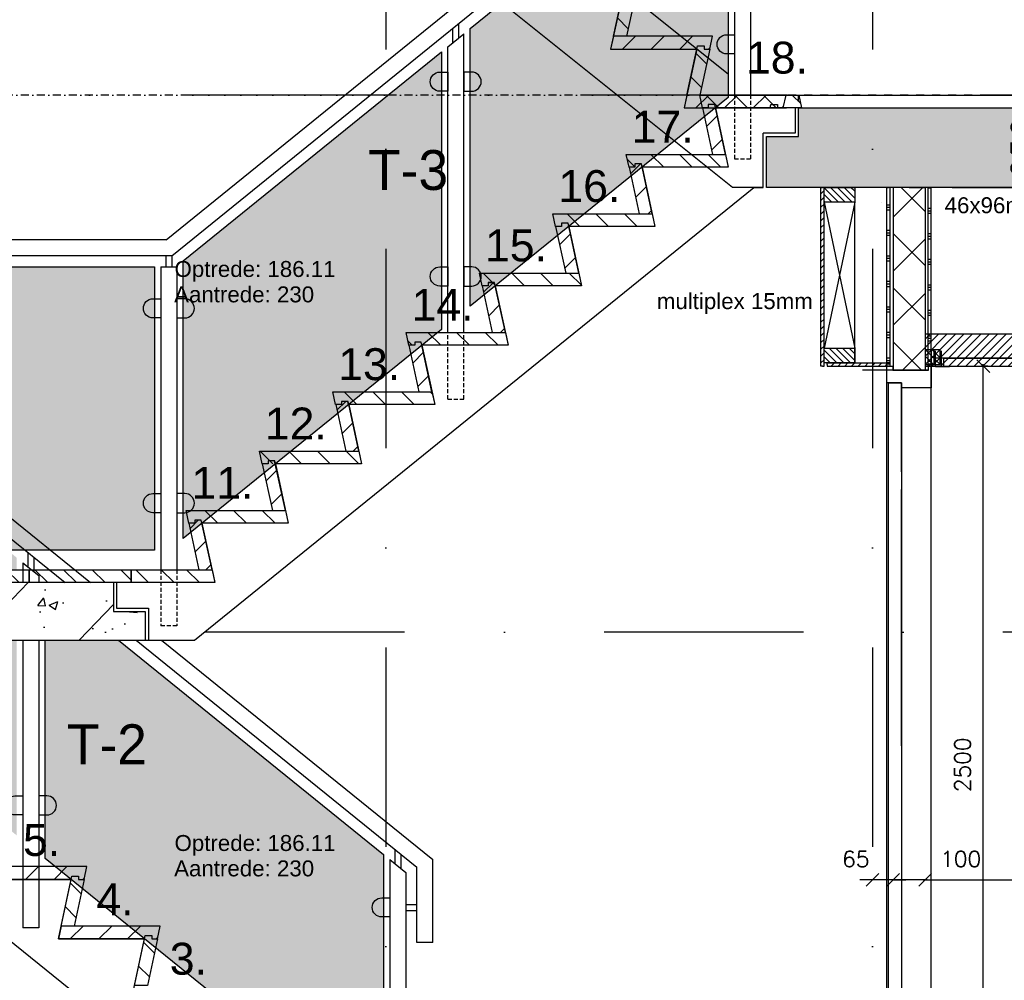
# Model space of a CAD drawing. Extents: x 149262 to 371235, y 141599 to 287858.
# Tile 5 of 60: x 155840 to 158926, y 144793 to 147805. Entities that reach past the tile are written whole.
import ezdxf

# ---------------------------------------------------------------- set-up
doc = ezdxf.new("R2010")
doc.units = 0
doc.header["$LTSCALE"] = 50
doc.header["$MEASUREMENT"] = 0
doc.header["$PDMODE"] = 3
doc.header["$PDSIZE"] = 0.1
for name, pattern in [('DASHDOT', [1, 0.5, -0.25, 0, -0.25]), ('DD1', [2.66667, 1.66667, -0.5, 0, -0.5]), ('HIDDEN', [0.375, 0.25, -0.125])]:
    doc.linetypes.add(name, pattern=pattern)
doc.layers.get('0').update_dxf_attribs({"linetype": 'CONTINUOUS'})
doc.layers.get('DEFPOINTS').update_dxf_attribs({"linetype": 'CONTINUOUS'})
for name, color, linetype in [('00', 7, 'CONTINUOUS'), ('25', 7, 'CONTINUOUS'), ('A--01A1_ACEER', 1, 'CONTINUOUS'), ('A--124D2TRAPPEN', 4, 'CONTINUOUS'), ('A--A22--_F123-', 9, 'CONTINUOUS'), ('A--A23--_F--3-', 9, 'CONTINUOUS'), ('A--A25--_F--3-', 9, 'CONTINUOUS'), ('A--A42--_F--3-', 9, 'CONTINUOUS'), ('A--L$1A-_RASTER_NR_02', 21, 'CONTINUOUS'), ('A--L$1A-_RASTER_NR_04', 45, 'CONTINUOUS'), ('A--L13A2_VLOEREN', 2, 'CONTINUOUS'), ('A--L21--_F-23-', 4, 'CONTINUOUS'), ('A--L22--', 3, 'CONTINUOUS'), ('A--L22--_F--3-', 7, 'CONTINUOUS'), ('A--L23--', 7, 'CONTINUOUS'), ('A--L23--_F--3-', 7, 'CONTINUOUS'), ('A--L24--', 7, 'CONTINUOUS'), ('A--L24A2_TRAPPEN', 2, 'CONTINUOUS'), ('A--L25--', 7, 'CONTINUOUS'), ('A--L25--_F-23-', 7, 'CONTINUOUS'), ('A--L31D1_BUITENKOZIJN', 1, 'CONTINUOUS'), ('A--L32--_F123-', 1, 'CONTINUOUS'), ('A--L35-D2-_PLAFONDS', 2, 'CONTINUOUS'), ('A--L35-D4-_PLAFONDS', 4, 'CONTINUOUS'), ('A--L35D1_PLAFONDS', 1, 'CONTINUOUS'), ('A--L42--_F--3-', 7, 'CONTINUOUS'), ('A--L42--_F-23-', 7, 'CONTINUOUS'), ('A--M$1A-_F123-', 1, 'CONTINUOUS'), ('A--T$1A-_F123-_0_18MM', 1, 'CONTINUOUS'), ('A--T$1A-_F123_20', 1, 'CONTINUOUS'), ('Rtrappen', 1, 'CONTINUOUS'), ('STRAMIEN', 8, 'DD1'), ('X--LR---_CP', 7, 'CONTINUOUS')]:
    doc.layers.add(name, color=color, linetype=linetype)
doc.styles.add('alfa-0_18', font='tsacorbd.ttf')
doc.styles.add('ALFA-0_25', font='ROMANS')
doc.styles.add('EB2', font='ARIAL.TTF')
doc.styles.add('HIEMSTRA', font='romans.shx')
doc.dimstyles.get("Standard").update_dxf_attribs({"dimscale": 50, "dimtxt": 2.5, "dimasz": 2, "dimexe": 0.3, "dimexo": 0.3, "dimgap": 2, "dimtad": 1, "dimdec": 0, "dimzin": 0, "dimdsep": 46, "dimtxsty": 'HIEMSTRA', "dimblk1": 'OBLIQUE', "dimblk2": 'OBLIQUE', "dimsah": 1, "dimcen": 0.09, "dimdle": 0.3, "dimclrd": 1, "dimclre": 1, "dimclrt": 2, "dimadec": 0, "dimazin": 0, "dimtfac": 1, "dimtdec": 4, "dimtix": 1, "dimtmove": 2, "dimatfit": 3, "dimldrblk": 'OBLIQUE', "dimfxl": 0, "dimtvp": 625, "dimtolj": 1, "dimtzin": 0, "dimarcsym": 0})
doc.dimstyles.new('STANDARD$0', dxfattribs={"dimscale": 30, "dimtxt": 2.5, "dimasz": 2, "dimexe": 2, "dimexo": 0, "dimgap": 2, "dimtad": 1, "dimdec": 0, "dimzin": 0, "dimdsep": 46, "dimtxsty": 'ALFA-0_25', "dimblk1": 'OBLIQUE', "dimblk2": 'OBLIQUE', "dimsah": 1, "dimcen": -3, "dimdle": 2, "dimclrd": 1, "dimclre": 1, "dimclrt": 2, "dimadec": 0, "dimazin": 0, "dimtfac": 0.666667, "dimtofl": 0, "dimtmove": 2, "dimatfit": 3, "dimldrblk": 'OBLIQUE', "dimfxl": 0, "dimtvp": 0.833333, "dimtolj": 1, "dimtzin": 0, "dimarcsym": 0})
pattern_1 = [(45, (0, 0), (-10.6066, 10.6066), [])]

# ---------------------------------------------------------------- blocks, each defined once
blk = doc.blocks.new('*U634')
at = {"layer": 'A--L23--_F--3-', "color": 2, "linetype": 'Continuous'}
blk.add_lwpolyline([(0, 0), (0, 20), (10653.9, 20), (10653.9, 0)], dxfattribs=at)
blk = doc.blocks.new('Q020259-')
at = {"layer": 'A--A25--_F--3-'}
h = blk.add_hatch(dxfattribs=at)
h.set_pattern_fill('ALFALINE', color=256, scale=15, style=0, pattern_type=2)
h.set_pattern_definition(pattern_1)
h.paths.add_polyline_path([(0, 0), (0, 46), (28, 46), (28, 0)])
at = {"layer": 'A--L25--_F-23-', "color": 2, "linetype": 'Continuous'}
blk.add_lwpolyline([(0, 0), (0, 46), (28, 46), (28, 0)], close=True, dxfattribs=at)
at = {"layer": 'X--LR---_CP'}
for p in [(0, 0), (0, 0), (28, 0)]:
    blk.add_point(p, dxfattribs=at)
blk = doc.blocks.new('_OBLIQUE')
at = {"color": 0, "linetype": 'ByBlock'}
blk.add_line((-0.5, -0.5), (0.5, 0.5), dxfattribs=at)
blk = doc.blocks.new('*D54')
at = {"color": 1, "linetype": 'ByBlock'}
for p, q in [((158874.6, 146719), (158854.5, 146719)), ((158860.5, 144213), (158860.5, 146725)), ((158874.6, 144219), (158854.5, 144219))]:
    blk.add_line(p, q, dxfattribs=at)
at = {"layer": 'DEFPOINTS', "color": 0, "linetype": 'ByBlock'}
for p in [(158860.5, 146719), (158880.6, 146719), (158880.6, 144219)]:
    blk.add_point(p, dxfattribs=at)
at = {"color": 1, "linetype": 'ByBlock', "xscale": 40, "yscale": 40, "zscale": 40}
for p, rotation in [((158860.5, 146719), 90), ((158860.5, 144219), 270)]:
    blk.add_blockref('_OBLIQUE', p, dxfattribs=dict(at, rotation=rotation))
at = {"color": 2, "linetype": 'ByBlock', "insert": (158795.5, 145469), "char_height": 50, "attachment_point": 5, "rotation": 90, "style": 'HIEMSTRA'}
blk.add_mtext('\\A1;2500', dxfattribs=at)
blk = doc.blocks.new('*U629')
at = {"layer": 'A--A22--_F123-', "linetype": 'Continuous'}
h = blk.add_hatch(dxfattribs=at)
h.set_pattern_fill('ALFAKRS', color=256, scale=120, style=0)
h.set_pattern_definition([(45, (-158627.99, -147279), (-84.852814, 84.852814), []), (135, (-158627.99, -147279), (-84.852814, -84.852814), [])])
h.paths.add_polyline_path([(0, 0), (50, 0), (50, -572.7), (0, -572.7), (-50, -572.7), (-50, 0)])
at = {"layer": 'A--L22--_F--3-', "color": 3, "linetype": 'Continuous'}
for points in [[(0, 0), (-50, 0), (-50, -572.7), (0, -572.7)], [(0, 0), (50, 0), (50, -572.7), (0, -572.7)]]:
    blk.add_lwpolyline(points, dxfattribs=at)
blk = doc.blocks.new('*D55')
at = {"color": 1, "linetype": 'ByBlock'}
blk.add_line((158672, 145108.6), (160254, 145108.6), dxfattribs=at)
at = {"layer": 'DEFPOINTS', "color": 0, "linetype": 'ByBlock'}
for p in [(158678, 145108.6), (160248, 145108.6), (160248, 145108.6)]:
    blk.add_point(p, dxfattribs=at)
at = {"color": 1, "linetype": 'ByBlock', "xscale": 40, "yscale": 40, "zscale": 40, "rotation": 180}
blk.add_blockref('_OBLIQUE', (158678, 145108.6), dxfattribs=at)
at = {"color": 1, "linetype": 'ByBlock', "xscale": 40, "yscale": 40, "zscale": 40}
blk.add_blockref('_OBLIQUE', (160248, 145108.6), dxfattribs=at)
at = {"color": 2, "linetype": 'ByBlock', "insert": (159463, 145173.6), "char_height": 50, "attachment_point": 5, "style": 'HIEMSTRA'}
blk.add_mtext('\\A1;1570', dxfattribs=at)
blk = doc.blocks.new('*D58')
at = {"color": 1, "linetype": 'ByBlock'}
blk.add_line((158684, 145108.6), (158578, 145108.6), dxfattribs=at)
at = {"layer": 'DEFPOINTS', "color": 0, "linetype": 'ByBlock'}
for p in [(158578, 145108.6), (158578, 145108.6), (158678, 145108.6)]:
    blk.add_point(p, dxfattribs=at)
at = {"color": 1, "linetype": 'ByBlock', "xscale": 40, "yscale": 40, "zscale": 40, "rotation": 180}
blk.add_blockref('_OBLIQUE', (158578, 145108.6), dxfattribs=at)
at = {"color": 1, "linetype": 'ByBlock', "xscale": 40, "yscale": 40, "zscale": 40}
blk.add_blockref('_OBLIQUE', (158678, 145108.6), dxfattribs=at)
at = {"color": 2, "linetype": 'ByBlock', "insert": (158789.8, 145173.6), "char_height": 50, "attachment_point": 5, "style": 'HIEMSTRA'}
blk.add_mtext('\\A1;100', dxfattribs=at)
blk = doc.blocks.new('*D59')
at = {"color": 1, "linetype": 'ByBlock'}
for p, q in [((158513, 145108.6), (158473, 145108.6)), ((158578, 145108.6), (158513, 145108.6)), ((158578, 145108.6), (158513, 145108.6)), ((158578, 145108.6), (158618, 145108.6))]:
    blk.add_line(p, q, dxfattribs=at)
at = {"layer": 'DEFPOINTS', "color": 0, "linetype": 'ByBlock'}
for p in [(158513, 145108.6), (158513, 145108.6), (158578, 145108.6)]:
    blk.add_point(p, dxfattribs=at)
at = {"color": 1, "linetype": 'ByBlock', "xscale": 40, "yscale": 40, "zscale": 40}
blk.add_blockref('_OBLIQUE', (158513, 145108.6), dxfattribs=at)
at = {"color": 1, "linetype": 'ByBlock', "xscale": 40, "yscale": 40, "zscale": 40, "rotation": 180}
blk.add_blockref('_OBLIQUE', (158578, 145108.6), dxfattribs=at)
at = {"color": 2, "linetype": 'ByBlock', "insert": (158461, 145173.6), "char_height": 50, "attachment_point": 5, "style": 'HIEMSTRA'}
blk.add_mtext('\\A1;65', dxfattribs=at)
blk = doc.blocks.new('*D93')
at = {"layer": 'A--M$1A-_F123-', "color": 1, "lineweight": -2}
for p, q in [((159085.7, 147219), (159085.7, 147589)), ((158762.9, 147529), (159145.7, 147529)), ((158762.9, 147279), (159145.7, 147279))]:
    blk.add_line(p, q, dxfattribs=at)
at = {"layer": 'DEFPOINTS', "color": 0}
for p in [(158762.9, 147529), (159085.7, 147529), (158762.9, 147279)]:
    blk.add_point(p, dxfattribs=at)
at = {"layer": 'A--M$1A-_F123-', "color": 1, "lineweight": -2, "xscale": 60, "yscale": 60, "zscale": 60}
for p, rotation in [((159085.7, 147529), 90), ((159085.7, 147279), 270)]:
    blk.add_blockref('_OBLIQUE', p, dxfattribs=dict(at, rotation=rotation))
at = {"layer": 'A--M$1A-_F123-', "color": 2, "insert": (158986.5, 147404), "char_height": 75, "attachment_point": 5, "rotation": 90, "style": 'ALFA-0_25'}
blk.add_mtext('\\A1;250', dxfattribs=at)
blk = doc.blocks.new('*U626')
at = {"layer": 'A--L23--_F--3-', "color": 2, "linetype": 'Continuous'}
blk.add_lwpolyline([(0, 0), (0, 20), (10654, 20), (10654, 0)], dxfattribs=at)
blk = doc.blocks.new('Q020283-')
at = {"layer": 'A--A25--_F--3-'}
h = blk.add_hatch(dxfattribs=at)
h.set_pattern_fill('ALFALINE', color=256, scale=15, style=0, pattern_type=2)
h.set_pattern_definition(pattern_1)
h.paths.add_polyline_path([(0, 0), (0, 96), (46, 96), (46, 0)])
at = {"layer": 'A--L25--_F-23-', "color": 2, "linetype": 'Continuous'}
blk.add_lwpolyline([(0, 0), (0, 96), (46, 96), (46, 0)], close=True, dxfattribs=at)
at = {"layer": 'X--LR---_CP'}
for p in [(0, 0), (0, 0), (46, 0)]:
    blk.add_point(p, dxfattribs=at)
blk = doc.blocks.new('STOOTBORD')
at = {"layer": 'A--01A1_ACEER'}
h = blk.add_hatch(dxfattribs=at)
h.set_pattern_fill('ANSI31', color=256, scale=20, style=0)
h.set_pattern_definition([(45, (-78754.77, -57757.03), (-44.90128, 44.90128), [])])
h.paths.add_polyline_path([(0, 0), (-33.6, 156.1), (-54, 156.1), (-54, 146.1), (-72.3, 146.1), (-40.9, 0)])
at = {"layer": 'A--L24A2_TRAPPEN'}
blk.add_lwpolyline([(0, 0), (-33.6, 156.1), (-54, 156.1), (-54, 146.1), (-72.3, 146.1), (-40.9, 0)], close=True, dxfattribs=at)
at = {"layer": 'X--LR---_CP'}
blk.add_point((0, 0), dxfattribs=at)
blk = doc.blocks.new('TRAPTREDE')
at = {"layer": 'A--01A1_ACEER'}
h = blk.add_hatch(dxfattribs=at)
h.set_pattern_fill('ANSI31', color=256, scale=20, angle=90, style=0)
h.set_pattern_definition([(135, (-78993.37, -57903.14), (-44.90128, -44.90128), [])])
edge = h.paths.add_edge_path()
edge.add_line((-292.6, 0), (-310.9, 0))
edge.add_line((-310.9, 0), (-319.5, 40))
edge.add_line((-319.5, 40), (-8.6, 40))
edge.add_line((-8.6, 40), (0, 0))
edge.add_line((0, 0), (-270, 0))
at = {"layer": 'A--L24A2_TRAPPEN'}
blk.add_lwpolyline([(-270, 0), (-272.1, 10), (-292.6, 10), (-292.6, 0), (-310.9, 0), (-319.5, 40), (-8.6, 40), (0, 0)], close=True, dxfattribs=at)
at = {"layer": 'X--LR---_CP', "color": 1}
blk.add_point((0, 0), dxfattribs=at)
blk = doc.blocks.new('GLASKLEM_RECHTS')
at = {"layer": 'A--01A1_ACEER'}
blk.add_lwpolyline([(0, -60), (25, -60, 0.414214), (55, -30), (55, -30, 0.414214), (25, 0), (0, 0)], format="xyb", close=True, dxfattribs=at)
at = {"layer": 'X--LR---_CP'}
blk.add_point((0, 0), dxfattribs=at)
blk = doc.blocks.new('BORDES_HOUT')
at = {"layer": 'A--01A1_ACEER'}
h = blk.add_hatch(dxfattribs=at)
h.set_pattern_fill('ANSI31', color=256, scale=20, angle=90, style=0)
h.set_pattern_definition([(135, (-78993.857, -57903.14), (-44.90128, -44.90128), [])])
edge = h.paths.add_edge_path()
edge.add_line((-293.1, 0), (-311.4, 0))
edge.add_line((-311.4, 0), (-320, 40))
edge.add_line((-320, 40), (-9.1, 40))
edge.add_line((-9.1, 40), (-0.5, 0))
edge.add_line((-0.5, 0), (-270.5, 0))
at = {"layer": 'A--L24A2_TRAPPEN'}
blk.add_lwpolyline([(-320, 0), (-320, 0), (-320, 0), (-320, 0), (-320, 0), (-320, 40), (0, 40), (0, 0)], close=True, dxfattribs=at)
at = {"layer": 'X--LR---_CP'}
blk.add_point((0, 0), dxfattribs=at)

msp = doc.modelspace()

# ---------------------------------------------------------------- hatches: boundary and pattern name
at = {"layer": 'A--01A1_ACEER'}
h = msp.add_hatch(dxfattribs=at)
h.set_pattern_fill('ANSI31', color=256, scale=20, style=0)
h.set_pattern_definition([(135, (235996.575, 87398.246), (44.90128, 44.90128), [])])
h.paths.add_polyline_path([(157701.2, 147753.2), (157734.7, 147907.4), (157755.2, 147907.4), (157755.2, 147897.4), (157773.4, 147897.4), (157742.1, 147753.2)])
h = msp.add_hatch(dxfattribs=at)
h.set_pattern_fill('ANSI31', color=256, scale=20, angle=90, style=0)
h.set_pattern_definition([(45, (236685.89, 89810.076), (44.90128, -44.90128), [])])
edge = h.paths.add_edge_path()
edge.add_line((157985.2, 147713.2), (158003.4, 147713.2))
edge.add_line((158003.4, 147713.2), (158012, 147753.2))
edge.add_line((158012, 147753.2), (157701.1, 147753.2))
edge.add_line((157701.1, 147753.2), (157692.5, 147713.2))
edge.add_line((157692.5, 147713.2), (157962.5, 147713.2))
h = msp.add_hatch(dxfattribs=at)
h.set_pattern_fill('ANSI31', color=256, scale=20, style=0)
h.set_pattern_definition([(135, (236226.575, 87214.036), (44.90128, 44.90128), [])])
h.paths.add_polyline_path([(157931.2, 147569), (157964.7, 147723.2), (157985.2, 147723.2), (157985.2, 147713.2), (158003.4, 147713.2), (157972.1, 147569)])
h = msp.add_hatch(dxfattribs=at)
h.set_pattern_fill('ANSI31', color=256, scale=20, angle=90, style=0)
h.set_pattern_definition([(45, (236915.89, 89625.866), (44.90128, -44.90128), [])])
edge = h.paths.add_edge_path()
edge.add_line((158215.2, 147529), (158233.4, 147529))
edge.add_line((158233.4, 147529), (158242, 147569))
edge.add_line((158242, 147569), (157931.1, 147569))
edge.add_line((157931.1, 147569), (157922.5, 147529))
edge.add_line((157922.5, 147529), (158192.5, 147529))
at = {"layer": 'A--01A1_ACEER', "linetype": 'Continuous'}
h = msp.add_hatch(dxfattribs=at)
h.set_pattern_fill('ANSI31', color=256, scale=150, style=0)
h.set_pattern_definition([(45, (-151.275, 51773.105), (-13.2582521, 13.2582521), [])])
h.paths.add_polyline_path([(158678, 146719), (160248, 146719), (160248, 146819), (158678, 146819)])
at = {"layer": 'A--01A1_ACEER'}
h = msp.add_hatch(dxfattribs=at)
h.set_pattern_fill('ANSI31', color=256, scale=450, angle=90, style=0)
h.set_pattern_definition([(135, (98041.835, 170115.9), (-39.774756, -39.774756), [])])
h.paths.add_polyline_path([(156190, 146040.1), (156190, 146080.1), (156443, 146080.1), (156451.6, 146040.1)])
h = msp.add_hatch(dxfattribs=at)
h.set_pattern_fill('ANSI31', color=256, scale=20, angle=90, style=0)
h.set_pattern_definition([(45, (234724.796, 87206.415), (44.90128, -44.90128), [])])
edge = h.paths.add_edge_path()
edge.add_line((156024.1, 145109.6), (156042.3, 145109.6))
edge.add_line((156042.3, 145109.6), (156050.9, 145149.6))
edge.add_line((156050.9, 145149.6), (155740, 145149.6))
edge.add_line((155740, 145149.6), (155731.4, 145109.6))
edge.add_line((155731.4, 145109.6), (156001.4, 145109.6))
h = msp.add_hatch(dxfattribs=at)
h.set_pattern_fill('ANSI31', color=256, scale=20, style=0)
h.set_pattern_definition([(135, (234724.796, 87206.415), (44.90128, 44.90128), [])])
h.paths.add_polyline_path([(155970, 144963.4), (156003.6, 145119.6), (156024.1, 145119.6), (156024.1, 145109.6), (156042.3, 145109.6), (156010.9, 144963.4)])
h = msp.add_hatch(dxfattribs=at)
h.set_pattern_fill('ANSI31', color=256, scale=20, angle=90, style=0)
h.set_pattern_definition([(45, (234954.796, 87020.305), (44.90128, -44.90128), [])])
edge = h.paths.add_edge_path()
edge.add_line((156254.1, 144923.4), (156272.3, 144923.4))
edge.add_line((156272.3, 144923.4), (156280.9, 144963.4))
edge.add_line((156280.9, 144963.4), (155970, 144963.4))
edge.add_line((155970, 144963.4), (155961.4, 144923.4))
edge.add_line((155961.4, 144923.4), (156231.4, 144923.4))
h = msp.add_hatch(dxfattribs=at)
h.set_pattern_fill('ANSI31', color=256, scale=20, style=0)
h.set_pattern_definition([(135, (234954.796, 87020.305), (44.90128, 44.90128), [])])
h.paths.add_polyline_path([(156200, 144777.3), (156233.6, 144933.4), (156254.1, 144933.4), (156254.1, 144923.4), (156272.3, 144923.4), (156240.9, 144777.3)])
at = {"layer": 'A--A23--_F--3-'}
h = msp.add_hatch(dxfattribs=at)
h.set_pattern_fill('ALFABET', color=256, scale=40, angle=1, style=0, pattern_type=2)
h.set_pattern_definition([(46, (98071.24, 170115.9), (-172.64155, 166.718), []), (51, (98071.24, 170115.9), (287.29845, -20.0899), [30, -330]), (356, (98071.24, 170115.9), (-60.7431, 299.8624), [24, -264]), (101.4514, (98095.19, 170114.23), (226.5556, 279.7724), [25.4961, -280.4568]), (47.1842, (98069.85, 170195.9), (427.9869, -58.7472), [45, -495]), (97.6356, (98105.5, 170191), (367.0079, 396.1126), [38.244, -420.6852]), (352.1842, (98069.85, 170195.9), (367.0076, 396.113), [36, -396]), (22, (98110.2, 170176.6), (241.5371, -156.85604), [30, -330]), (327, (98110.2, 170176.6), (92.2491, 291.7144), [24, -264]), (72.4514, (98130.32, 170163.52), (333.7863, 134.8581), [25.4961, -280.4568]), (38.5, (98071.24, 170115.9), (2.53928, 133.22215), [0, -260.8, 0, -268, 0, -265]), (8.5, (98071.24, 170115.9), (102.45841, 159.57714), [0, -152.8, 0, -254.8, 0, -101]), (328.5, (97982.06, 170114.34), (213.6539, -5.29398), [0, -100, 0, -312, 0, -414]), (318.5, (97942.06, 170113.64), (232.5401, 44.1071), [0, -130, 0, -207.2, 0, -294]), (318.5, (97942.06, 170113.64), (232.5401, 44.1071), [0, -130, 0, -207.2, 0, -294])])
h.paths.add_polyline_path([(169035, 147279), (158181, 147279), (158181, 147439), (158281, 147439), (158281, 147529), (169035, 147529)])
h = msp.add_hatch(dxfattribs=at)
h.set_pattern_fill('ALFABET', color=256, scale=40, angle=1, style=0, pattern_type=2)
h.set_pattern_definition([(46, (98041.84, 170115.9), (-172.64155, 166.718), []), (51, (98041.84, 170115.9), (287.29845, -20.0899), [30, -330]), (356, (98041.84, 170115.9), (-60.7431, 299.8624), [24, -264]), (101.4514, (98065.78, 170114.23), (226.5556, 279.7724), [25.4961, -280.4568]), (47.1842, (98040.44, 170195.9), (427.9869, -58.7472), [45, -495]), (97.6356, (98076.1, 170191), (367.0079, 396.1126), [38.244, -420.6852]), (352.1842, (98040.44, 170195.9), (367.0076, 396.113), [36, -396]), (22, (98080.78, 170176.6), (241.5371, -156.856), [30, -330]), (327, (98080.78, 170176.6), (92.249, 291.7144), [24, -264]), (72.4514, (98100.9, 170163.52), (333.7863, 134.8581), [25.4961, -280.4568]), (38.5, (98041.84, 170115.9), (2.53928, 133.22215), [0, -260.8, 0, -268, 0, -265]), (8.5, (98041.84, 170115.9), (102.4584, 159.57714), [0, -152.8, 0, -254.8, 0, -101]), (328.5, (97952.65, 170114.34), (213.6539, -5.29398), [0, -100, 0, -312, 0, -414]), (318.5, (97912.65, 170113.64), (232.5401, 44.1071), [0, -130, 0, -207.2, 0, -294]), (318.5, (97912.65, 170113.64), (232.5401, 44.1071), [0, -130, 0, -207.2, 0, -294])])
h.paths.add_polyline_path([(154534.9, 146040.1), (154270, 146040.1), (153950, 146040.1), (153630, 146040.1), (153310, 146040.1), (153217.7, 146040.1), (153217.7, 145860.1), (154634.9, 145860.1), (154634.9, 145950.1), (154534.9, 145950.1)])
h.paths.add_polyline_path([(156133.9, 146040.1), (155870, 146040.1), (155550, 146040.1), (155230, 146040.1), (155038, 146040.1), (155038, 145894), (155130.9, 145894), (155123.7, 145860.1), (155830.3, 145860.1), (156233.9, 145860.1), (156233.9, 145950.1), (156133.9, 145950.1)])
h.paths.add_polyline_path([(155038, 146040.1), (154910, 146040.1), (154892.3, 146040.1), (154860.9, 145894), (155038, 145894)])
h.paths.add_polyline_path([(155130.9, 145894), (155038, 145894), (155038, 145860.1), (155082.7, 145860.1), (155083.6, 145864), (155104.1, 145864), (155104.1, 145860.1), (155123.7, 145860.1)], flags=16)
h.paths.add_polyline_path([(155038, 145894), (154820, 145894), (154812.7, 145860.1), (155038, 145860.1)])
h.paths.add_polyline_path([(154892.3, 146040.1), (154874.1, 146040.1), (154874.1, 146040.1), (154851.4, 146040.1), (154851.4, 146040.1), (154820, 145894), (154860.9, 145894)])
h.paths.add_polyline_path([(154851.4, 146040.1), (154750.3, 146040.1), (154750.3, 145905.1), (154700.3, 145905.1), (154700.3, 146040.1), (154544.9, 146040.1), (154544.9, 145960.1), (154644.9, 145960.1), (154644.9, 145860.1), (154812.7, 145860.1), (154820, 145894)])
h.paths.add_polyline_path([(153643.5, 145840.3), (153643.5, 146059.9), (153756, 146059.9), (153756, 145840.3)], flags=9)
h.paths.add_polyline_path([(154905.1, 145900.4), (155072.6, 145900.4), (155072.6, 146053.6), (154905.1, 146053.6)], flags=9)
at = {"layer": 'A--A25--_F--3-'}
h = msp.add_hatch(dxfattribs=at)
h.set_pattern_fill('ALFALINE', color=256, scale=15, style=0, pattern_type=2)
h.set_pattern_definition([(135, (158725.533, 146724.003), (10.6066, 10.6066), [])])
h.paths.add_polyline_path([(158725.5, 146724), (158725.5, 146770), (158697.5, 146770), (158697.5, 146724)])
at = {"layer": 'A--A42--_F--3-'}
h = msp.add_hatch(dxfattribs=at)
h.set_pattern_fill('ALFAPLST', color=256, scale=80, style=0, pattern_type=2)
h.set_pattern_definition([(0, (158563.49, 146729), (0, 80), []), (0, (158563.49, 146737), (0, 80), []), (0, (158563.49, 146745), (0, 80), [])])
h.paths.add_polyline_path([(158563.5, 146729), (158558.5, 146729), (158558.5, 147279), (158563.5, 147279), (158568.5, 147279), (158568.5, 146729)])
h = msp.add_hatch(dxfattribs=at)
h.set_pattern_fill('ALFAPLST', color=256, scale=80, style=0, pattern_type=2)
h.set_pattern_definition([(0, (158692.51, 146718.29), (0, 80), []), (0, (158692.51, 146726.29), (0, 80), []), (0, (158692.51, 146734.29), (0, 80), [])])
h.paths.add_polyline_path([(158692.5, 146718.3), (158687.5, 146718.3), (158687.5, 147279), (158692.5, 147279), (158697.5, 147279), (158697.5, 146718.3)])
h = msp.add_hatch(dxfattribs=at)
h.set_pattern_fill('ALFALINE', color=256, scale=15, style=0, pattern_type=2)
h.set_pattern_definition([(45, (155022.497, 140599.868), (-10.606602, 10.606602), [])])
h.paths.add_polyline_path([(158371.5, 146724), (158371.5, 146729), (158558.5, 146729), (158558.5, 146724), (158558.5, 146719), (158371.5, 146719)])
h = msp.add_hatch(dxfattribs=at)
h.set_pattern_fill('ALFAPLST', color=256, scale=80, style=0, pattern_type=2)
h.set_pattern_definition([(0, (158563.49, 146718.29), (0, 80), []), (0, (158563.49, 146726.29), (0, 80), []), (0, (158563.49, 146734.29), (0, 80), [])])
h.paths.add_polyline_path([(158563.5, 146718.3), (158558.5, 146718.3), (158558.5, 146729), (158563.5, 146729), (158568.5, 146729), (158568.5, 146718.3)])
at = {"layer": 'A--L$1A-_RASTER_NR_02'}
h = msp.add_hatch(color=256, dxfattribs=at)
h.paths.add_polyline_path([(156270.5, 149939.2), (156747.1, 149557.5), (156778.9, 149411.1), (156509, 149411.1), (156548.9, 149226.9), (156279, 149226.9), (156318.9, 149042.7), (156270.5, 149042.7)])
h.paths.add_polyline_path([(157210.8, 149186.1), (158038.4, 148523.3), (157497.7, 148085.5), (157210.8, 148315.3)])
h.paths.add_polyline_path([(157537.6, 148053.5), (158061, 148477.2), (158061, 147634.3)])
edge = h.paths.add_edge_path()
edge.add_line((156953.8, 149386.3), (156953.8, 148515.5))
h = msp.add_hatch(color=256, dxfattribs=at)
h.paths.add_polyline_path([(154770.3, 146976.5), (155830.3, 146118.8), (155830.3, 146080.1), (154770.3, 146080.1)])
h.paths.add_polyline_path([(155073.9, 145860.1), (155830.3, 145860.1), (155830.3, 145248.1)])
h.paths.add_polyline_path([(155920.3, 145860.1), (156149.9, 145860.1), (156980.3, 145188.2), (156980.3, 144317.5), (155920.3, 145175.2)])
at = {"layer": 'A--L$1A-_RASTER_NR_04'}
h = msp.add_hatch(color=256, dxfattribs=at)
h.paths.add_polyline_path([(158061, 148432.2), (158061, 147561.5), (157251.9, 146906.5), (157251.9, 147777.2)])
h.paths.add_polyline_path([(156352.8, 147049.3), (157161.9, 147704.3), (157161.9, 146833.6), (156352.8, 146178.6)])
h.paths.add_polyline_path([(154770.3, 147030.1), (156262.8, 147030.1), (156262.8, 146142.2), (154770.3, 146142.2)])

# ---------------------------------------------------------------- linework, layer by layer
at = {"color": 4}
for p in [(158457.6, 147279), (158457.6, 147233)]:
    msp.add_point(p, dxfattribs=at)
at = {"color": 5}
for p in [(158457.6, 147279), (158541.4, 147233)]:
    msp.add_point(p, dxfattribs=at)
at = {"color": 6}
msp.add_point((158541.4, 147279), dxfattribs=at)
msp.add_point((158541.4, 147279), dxfattribs=at)
at = {"color": 7}
for p in [(158687.5, 147279), (158687.5, 147208)]:
    msp.add_point(p, dxfattribs=at)
at = {"color": 8}
for p in [(158687.5, 147208), (158697.5, 146724)]:
    msp.add_point(p, dxfattribs=at)
at = {"color": 3}
msp.add_point((158457.6, 146775), dxfattribs=at)
msp.add_point((158457.6, 146775), dxfattribs=at)
at = {"color": 1}
for p in [(158558.5, 146775), (158558.5, 146729)]:
    msp.add_point(p, dxfattribs=at)
at = {"color": 2}
for p in [(158558.5, 146775), (158457.6, 146729)]:
    msp.add_point(p, dxfattribs=at)
at = {"color": 9}
msp.add_point((158725.5, 146724), dxfattribs=at)
msp.add_point((158725.5, 146724), dxfattribs=at)
at = {"layer": 'A--01A1_ACEER', "linetype": 'Continuous'}
msp.add_line((158688.5, 146706.3), (158481.4, 146706.3), dxfattribs=at)
at = {"layer": 'A--124D2TRAPPEN', "color": 1}
for p, q in [((158171, 147279), (158074.7, 147279)), ((154734.1, 147115.1), (156062.6, 146040.1)), ((154709.5, 147070.7), (155983.1, 146040.1)), ((155865.8, 146135.1), (155865.8, 146090.1)), ((155850.3, 146102.6), (155850.3, 146040.1)), ((155850.3, 146102.6), (155900.3, 146062.1)), ((155884.8, 146119.7), (155884.8, 146074.7)), ((155900.3, 146062.1), (155900.3, 146040.1)), ((155850.3, 145860.1), (155850.3, 144957.4)), ((155900.3, 145860.1), (155900.3, 144957.4)), ((156205.6, 145860.1), (157085.3, 145148.3)), ((156285.1, 145860.1), (157135.3, 145172.2)), ((157015.8, 145204.5), (157015.8, 145159.5)), ((157000.3, 145172), (157000.3, 144026.8)), ((157000.3, 145172), (157050.3, 145131.6)), ((157034.8, 145189.2), (157034.8, 145144.1)), ((157135.3, 144912.2), (157135.3, 145172.2)), ((157085.3, 144912.2), (157085.3, 145148.3)), ((157050.3, 145131.6), (157050.3, 144026.8)), ((157050.3, 145031.3), (157085.3, 145031.3)), ((157050.3, 145012.3), (157085.3, 145012.3)), ((155900.3, 144957.4), (155850.3, 144957.4)), ((157135.3, 144912.2), (157085.3, 144912.2))]:
    msp.add_line(p, q, dxfattribs=at)
at = {"layer": 'A--124D2TRAPPEN'}
msp.add_line((158141.6, 147279), (158171, 147279), dxfattribs=at)
at = {"layer": 'A--124D2TRAPPEN', "color": 1}
for points in [[(156047.3, 149002.7), (156352.5, 149002.7), (156312.5, 148818.5), (156582.5, 148818.5), (156542.5, 148634.3), (156812.5, 148634.3), (156772.5, 148450.1), (157042.5, 148450.1), (157002.5, 148265.8), (157272.5, 148265.8), (157232.5, 148081.6), (157502.5, 148081.6), (157462.5, 147897.4), (157732.5, 147897.4), (157692.5, 147713.2), (157962.5, 147713.2), (157922.5, 147529), (158244, 147529)], [(158074.7, 147279), (156147.3, 148822.7)], [(156191.4, 144737.3), (156231.4, 144923.4), (155961.4, 144923.4), (156001.4, 145109.6), (155731.4, 145109.6), (155771.4, 145295.7), (155501.4, 145295.7), (155541.4, 145481.8), (155271.4, 145481.8), (155311.4, 145667.9), (155041.4, 145667.9), (155081.4, 145854), (154811.4, 145854), (154851.4, 146040.1), (154544.9, 146040.1), (154544.9, 146040.1)], [(154644.9, 145860.1), (157031.4, 143929), (157090.3, 143929), (157090.3, 143929)]]:
    msp.add_lwpolyline(points, dxfattribs=at)
for points in [[(157537.6, 148053.5), (158061, 148477.2), (158061, 147634.3)], [(158061, 148432.2), (158061, 147561.5), (157251.9, 146906.5), (157251.9, 147777.2)], [(156352.8, 147049.3), (157161.9, 147704.3), (157161.9, 146833.6), (156352.8, 146178.6)], [(154770.3, 147030.1), (156262.8, 147030.1), (156262.8, 146142.2), (154770.3, 146142.2)], [(155920.3, 145860.1), (156149.9, 145860.1), (156980.3, 145188.2), (156980.3, 144317.5), (155920.3, 145175.2)]]:
    msp.add_lwpolyline(points, close=True, dxfattribs=at)
at = {"layer": 'A--124D2TRAPPEN'}
for points in [[(158231.6, 147529), (158021, 147529), (158061, 147342.9), (157790.9, 147342.9), (157831, 147156.8), (157561, 147156.8), (157601, 146970.7), (157331, 146970.7), (157371, 146784.5), (157101, 146784.5), (157141, 146598.4), (156871.6, 146598.4), (156911.6, 146412.3), (156641.6, 146412.3), (156681.6, 146226.2), (156411.6, 146226.2), (156451.6, 146040.1), (154544.9, 146040.1)], [(156388, 145860.1), (158141.6, 147279), (158141.6, 147279), (158141.6, 147279), (158141.6, 147279), (158141.6, 147279), (158141.6, 147279)], [(154644.9, 145860.1), (156388, 145860.1)]]:
    msp.add_lwpolyline(points, dxfattribs=at)
at = {"layer": 'A--A42--_F--3-'}
for p, q in [((158351.6, 147259.5), (158361.6, 147269.5)), ((158351.6, 147238.3), (158361.6, 147248.3)), ((158351.6, 147217), (158361.6, 147227)), ((158351.6, 147195.8), (158361.6, 147205.8)), ((158351.6, 147174.6), (158361.6, 147184.6)), ((158351.6, 147153.4), (158361.6, 147163.4)), ((158351.6, 147132.2), (158361.6, 147142.2)), ((158351.6, 147111), (158361.6, 147121)), ((158351.6, 147089.8), (158361.6, 147099.8)), ((158351.6, 147068.5), (158361.6, 147078.5)), ((158351.6, 147047.3), (158361.6, 147057.3)), ((158351.6, 147026.1), (158361.6, 147036.1)), ((158351.6, 147004.9), (158361.6, 147014.9)), ((158351.6, 146983.7), (158361.6, 146993.7)), ((158351.6, 146962.5), (158361.6, 146972.5)), ((158351.6, 146941.3), (158361.6, 146951.3)), ((158351.6, 146920.1), (158361.6, 146930.1)), ((158351.6, 146898.8), (158361.6, 146908.8)), ((158351.6, 146877.6), (158361.6, 146887.6)), ((158351.6, 146856.4), (158361.6, 146866.4)), ((158351.6, 146835.2), (158361.6, 146845.2)), ((158351.6, 146814), (158361.6, 146824)), ((158351.6, 146792.8), (158361.6, 146802.8)), ((158351.6, 146771.6), (158361.6, 146781.6)), ((158351.6, 146750.3), (158361.6, 146760.3)), ((158351.6, 146729.1), (158361.6, 146739.1))]:
    msp.add_line(p, q, dxfattribs=at)
at = {"layer": 'A--L13A2_VLOEREN'}
for p, q in [((157216.4, 147748.5), (157216.4, 147793.5)), ((157197.4, 147733.1), (157197.4, 147778.1)), ((157231.9, 146824.5), (157231.9, 147761)), ((157181.9, 146824.5), (157181.9, 147720.5))]:
    msp.add_line(p, q, dxfattribs=at)
at = {"layer": 'A--L21--_F-23-', "linetype": 'Continuous'}
msp.add_lwpolyline([(169035, 147279), (158181, 147279), (158181, 147439), (158281, 147439), (158281, 147529), (169035, 147529), (169035, 147279)], dxfattribs=at)
at = {"layer": 'A--L24A2_TRAPPEN'}
for p, q in [((156298.9, 147115.1), (158090.4, 148565.3)), ((156316.6, 147065.1), (158121.8, 148526.5)), ((158131, 148488.9), (158131, 147569)), ((158081, 148448.4), (158081, 147569)), ((157181.9, 147720.5), (157231.9, 147761)), ((156298.9, 147115.1), (154725.3, 147115.1)), ((156316.6, 147065.1), (154725.3, 147065.1)), ((156298.3, 147065.1), (156298.3, 147030.1)), ((156317.3, 147065.6), (156317.3, 147030.1)), ((156282.8, 147030.1), (156282.8, 146080.1)), ((156282.8, 147030.1), (156332.8, 147030.1)), ((156332.8, 147030.1), (156332.8, 146080.1))]:
    msp.add_line(p, q, dxfattribs=at)
at = {"layer": 'A--L24A2_TRAPPEN', "color": 1, "linetype": 'HIDDEN'}
for p, q in [((158081, 147569), (158081, 147368.6)), ((158131, 147569), (158131, 147368.6)), ((158081, 147368.6), (158131, 147368.6)), ((157181.9, 146615.8), (157181.9, 146824.5)), ((157231.9, 146615.8), (157231.9, 146824.5)), ((157181.9, 146615.8), (157231.9, 146615.8)), ((156282.8, 146080.1), (156282.8, 145905.1)), ((156332.8, 146080.1), (156332.8, 145905.1)), ((156332.8, 145905.1), (156282.8, 145905.1))]:
    msp.add_line(p, q, dxfattribs=at)
at = {"layer": 'A--L24A2_TRAPPEN', "color": 1}
for points in [[(157701.2, 147753.2), (157734.7, 147907.4), (157755.2, 147907.4), (157755.2, 147897.4), (157773.4, 147897.4), (157742.1, 147753.2)], [(157962.5, 147713.2), (157964.7, 147723.2), (157985.2, 147723.2), (157985.2, 147713.2), (158003.4, 147713.2), (158012.1, 147753.2), (157701.2, 147753.2), (157692.5, 147713.2)], [(157931.2, 147569), (157964.7, 147723.2), (157985.2, 147723.2), (157985.2, 147713.2), (158003.4, 147713.2), (157972.1, 147569)], [(158192.5, 147529), (158194.7, 147539), (158215.2, 147539), (158215.2, 147529), (158233.4, 147529), (158242.1, 147569), (157931.2, 147569), (157922.5, 147529)], [(156001.4, 145109.6), (156003.6, 145119.6), (156024.1, 145119.6), (156024.1, 145109.6), (156042.3, 145109.6), (156050.9, 145149.6), (155740, 145149.6), (155731.4, 145109.6)], [(155970, 144963.4), (156003.6, 145119.6), (156024.1, 145119.6), (156024.1, 145109.6), (156042.3, 145109.6), (156010.9, 144963.4)], [(156231.4, 144923.4), (156233.6, 144933.4), (156254.1, 144933.4), (156254.1, 144923.4), (156272.3, 144923.4), (156280.9, 144963.4), (155970, 144963.4), (155961.4, 144923.4)], [(156200, 144777.3), (156233.6, 144933.4), (156254.1, 144933.4), (156254.1, 144923.4), (156272.3, 144923.4), (156240.9, 144777.3)]]:
    msp.add_lwpolyline(points, close=True, dxfattribs=at)
at = {"layer": 'A--L24A2_TRAPPEN'}
msp.add_lwpolyline([(156190, 146040.1), (156190, 146040.1), (156190, 146040.1), (156190, 146040.1), (156190, 146040.1), (156190, 146080.1), (156443, 146080.1), (156451.6, 146040.1)], close=True, dxfattribs=at)
at = {"layer": 'A--L25--_F-23-', "color": 2, "linetype": 'Continuous'}
msp.add_lwpolyline([(158725.5, 146724), (158725.5, 146770), (158697.5, 146770), (158697.5, 146724)], close=True, dxfattribs=at)
at = {"layer": 'A--L31D1_BUITENKOZIJN'}
for p, q in [((158457.6, 147233), (158361.6, 146775)), ((158361.6, 147233), (158457.6, 146775)), ((158457.6, 146729), (158457.6, 147233))]:
    msp.add_line(p, q, dxfattribs=at)
at = {"layer": 'A--L32--_F123-', "color": 1}
for p, q in [((158558.4, 145509.2), (158558.5, 147279)), ((158603.7, 146388), (158603.8, 146651.3)), ((158603.7, 145528.2), (158603.7, 146332)), ((158558.3, 144234), (158558.3, 146053.5))]:
    msp.add_line(p, q, dxfattribs=at)
at = {"layer": 'A--L32--_F123-'}
msp.add_lwpolyline([(158688.5, 146718.3), (158697.5, 146718.3), (158697.5, 146651.3), (158603.8, 146651.3), (158603.8, 146666.3), (158558.5, 146666.3), (158558.5, 146718.3), (158576.5, 146718.3), (158576.5, 146706.3), (158688.5, 146706.3), (158688.5, 146718.3)], close=True, dxfattribs=at)
at = {"layer": 'A--L32--_F123-', "color": 2, "linetype": 'Continuous'}
msp.add_lwpolyline([(158603.6, 144234), (158563.6, 144234), (158563.7, 146666.3), (158603.7, 146666.3), (158603.6, 144234)], close=True, dxfattribs=at)
at = {"layer": 'A--L35-D2-_PLAFONDS'}
for q in [(159766.7, 146744), (158736.1, 146719)]:
    msp.add_line((158736.1, 146744), q, dxfattribs=at)
for points in [[(160213, 146744), (158706, 146744)], [(158710.2, 146719), (160213, 146719)]]:
    msp.add_lwpolyline(points, dxfattribs=at)
at = {"layer": 'A--L35-D4-_PLAFONDS'}
for p, q in [((158710.2, 146717), (158710.2, 146767)), ((158729.8, 146717), (158729.8, 146767)), ((158735.2, 146717), (158710.2, 146717)), ((158754.8, 146717), (158729.8, 146717))]:
    msp.add_line(p, q, dxfattribs=at)
at = {"layer": 'A--L35D1_PLAFONDS', "linetype": 'Continuous'}
msp.add_lwpolyline([(158678, 146719), (160248, 146719), (160248, 146819), (158678, 146819)], close=True, dxfattribs=at)
at = {"layer": 'A--L42--_F--3-', "color": 3, "linetype": 'Continuous'}
for points in [[(158563.5, 146729), (158558.5, 146729), (158558.5, 147279), (158563.5, 147279)], [(158563.5, 146729), (158568.5, 146729), (158568.5, 147279), (158563.5, 147279)], [(158692.5, 146718.3), (158687.5, 146718.3), (158687.5, 147279), (158692.5, 147279)], [(158692.5, 146718.3), (158697.5, 146718.3), (158697.5, 147279), (158692.5, 147279)], [(158563.5, 146718.3), (158558.5, 146718.3), (158558.5, 146729), (158563.5, 146729)], [(158563.5, 146718.3), (158568.5, 146718.3), (158568.5, 146729), (158563.5, 146729)]]:
    msp.add_lwpolyline(points, dxfattribs=at).dxf.unprotected_set("ltscale", 0)
at = {"layer": 'A--L42--_F-23-', "color": 2, "linetype": 'Continuous'}
for points in [[(158356.6, 146719), (158351.6, 146719), (158351.6, 147279), (158356.6, 147279)], [(158356.6, 146719), (158361.6, 146719), (158361.6, 147279), (158356.6, 147279)], [(158371.5, 146724), (158371.5, 146729), (158558.5, 146729), (158558.5, 146724)], [(158371.5, 146724), (158371.5, 146719), (158558.5, 146719), (158558.5, 146724)]]:
    msp.add_lwpolyline(points, dxfattribs=at).dxf.unprotected_set("ltscale", 0)
at = {"layer": 'Rtrappen'}
for p, q in [((158271, 147529), (158271, 147449)), ((158171, 147279), (158171, 147449)), ((158271, 147449), (158171, 147449)), ((158558.5, 144219), (158558.5, 147279)), ((158697.5, 144219), (158697.5, 147279)), ((156133.9, 146040.1), (156133.9, 145950.1)), ((156143.9, 146040.1), (156143.9, 145960.1)), ((156133.9, 145950.1), (156233.9, 145950.1)), ((156143.9, 145960.1), (156243.9, 145960.1)), ((156233.9, 145950.1), (156233.9, 145860.1)), ((156243.9, 145960.1), (156243.9, 145860.1))]:
    msp.add_line(p, q, dxfattribs=at)
msp.add_point((158361.6, 147030.9), dxfattribs=at)
at = {"layer": 'STRAMIEN', "color": 8, "linetype": 'DASHDOT', "ltscale": 25}
for p, q in [((156988, 162088.1), (156988, 142259.9)), ((158513, 162088.1), (158513, 142259.9)), ((160747, 147569), (149662.7, 147569))]:
    msp.add_line(p, q, dxfattribs=at)
at = {"layer": 'STRAMIEN', "linetype": 'DASHDOT'}
msp.add_line((166290.1, 147569), (150060.5, 147569), dxfattribs=at)
at = {"layer": 'STRAMIEN', "linetype": 'DASHDOT', "ltscale": 25}
msp.add_line((160797, 145885), (149997.4, 145885), dxfattribs=at)
at = {"layer": 'X--LR---_CP', "color": 1}
for p in [(157701.2, 147753.2), (157692.5, 147713.2)]:
    msp.add_point(p, dxfattribs=at)

# ---------------------------------------------------------------- block references
at = {"layer": '00', "xscale": -1}
for p in [(158081, 147757.9), (157181.9, 147640.8), (157181.9, 147030.1), (156282.8, 146930.1), (156282.8, 146319.4), (155850.3, 145371.6)]:
    msp.add_blockref('GLASKLEM_RECHTS', p, dxfattribs=at)
at = {"layer": '00'}
for p in [(157231.9, 147640.8), (157231.9, 147030.1), (156332.8, 146930.1), (156332.8, 146319.4), (155900.3, 145371.6)]:
    msp.add_blockref('GLASKLEM_RECHTS', p, dxfattribs=at)
at = {"layer": '25'}
for p, rotation in [((158457.6, 147233), 90), ((158361.6, 146775), 270)]:
    msp.add_blockref('Q020283-', p, dxfattribs=dict(at, rotation=rotation))
at = {"layer": 'A--124D2TRAPPEN', "color": 1, "xscale": -1}
msp.add_blockref('GLASKLEM_RECHTS', (157000.3, 145051.8), dxfattribs=at)
at = {"layer": 'A--L22--'}
msp.add_blockref('*U629', (158628, 147279), dxfattribs=at)
at = {"layer": 'A--L23--'}
for name in ['*U634', '*U626']:
    msp.add_blockref(name, (158281, 147549), dxfattribs=at)
at = {"layer": 'A--L24--', "color": 1}
for name, p in [('TRAPTREDE', (158291, 147529)), ('STOOTBORD', (158052.4, 147382.9)), ('TRAPTREDE', (158061, 147342.9)), ('STOOTBORD', (157822.4, 147196.8)), ('TRAPTREDE', (157831, 147156.8)), ('STOOTBORD', (157592.4, 147010.7)), ('TRAPTREDE', (157601, 146970.7)), ('STOOTBORD', (157362.4, 146824.5)), ('TRAPTREDE', (157371, 146784.5)), ('STOOTBORD', (157132.4, 146638.4)), ('TRAPTREDE', (157141, 146598.4)), ('STOOTBORD', (156903, 146452.3)), ('TRAPTREDE', (156911.6, 146412.3)), ('STOOTBORD', (156673, 146266.2)), ('TRAPTREDE', (156681.6, 146226.2)), ('STOOTBORD', (156443, 146080.1))]:
    msp.add_blockref(name, p, dxfattribs=at)
at = {"layer": 'A--L24--'}
for p in [(155870, 146040.1), (156190, 146040.1)]:
    msp.add_blockref('BORDES_HOUT', p, dxfattribs=at)
at = {"layer": 'A--L25--', "xscale": -1}
msp.add_blockref('Q020259-', (158706, 146724), dxfattribs=at)

# ---------------------------------------------------------------- texts
at = {"layer": 'A--T$1A-_F123-_0_18MM', "style": 'alfa-0_18'}
for s, p in [('T-3', (156932.4, 147271.3)), ('T-2', (155988.2, 145470.9))]:
    msp.add_text(s, height=125, dxfattribs=at).set_placement(p)
at = {"layer": 'A--T$1A-_F123_20', "style": 'EB2'}
for s, height, p in [('18.', 100, (158116.6, 147636.1)), ('17.', 100, (157758.6, 147419.6)), ('16.', 100, (157528.6, 147233.5)), ('46x96mm', 50, (158739.3, 147198.3)), ('15.', 100, (157298.6, 147047.4)), ('Optrede: 186.11', 50, (156325.5, 146998.5)), ('Aantrede: 230', 50, (156324.3, 146918.9)), ('14.', 100, (157068.6, 146861.2)), ('multiplex 15mm', 50, (157837.2, 146897.7)), ('13.', 100, (156838.6, 146675.1)), ('12.', 100, (156608.6, 146489)), ('11.', 100, (156378.6, 146302.9)), ('5.', 100, (155850.6, 145183.2)), ('Optrede: 186.11', 50, (156325.5, 145198.8)), ('Aantrede: 230', 50, (156324.3, 145119.2)), ('4.', 100, (156080.6, 144997.1)), ('3.', 100, (156310.6, 144811))]:
    msp.add_text(s, height=height, dxfattribs=at).set_placement(p)

# ---------------------------------------------------------------- dimensions: what is measured, and where the dimension line sits
at = {"layer": 'A--M$1A-_F123-'}
dim = msp.add_linear_dim(base=(159085.7, 147529), p1=(158762.9, 147279), p2=(158762.9, 147529), angle=90, dimstyle='STANDARD$0', dxfattribs=at)
dim.commit()
dim.dimension.update_dxf_attribs({"geometry": '*D93', "text_midpoint": (158986.5, 147404), "dimtype": 160})
dim = msp.add_linear_dim(base=(158860.5, 146719), p1=(158880.6, 144219), p2=(158880.6, 146719), angle=90, dimstyle='Standard', override={"dimscale": 20}, dxfattribs=at)
dim.commit()
dim.dimension.update_dxf_attribs({"geometry": '*D54', "text_midpoint": (158795.5, 145469)})
for base, p1, p2, picture, middle in [((158513, 145108.6), (158578, 145108.6), (158513, 145108.6), '*D59', (158461, 145173.6)), ((158578, 145108.6), (158678, 145108.6), (158578, 145108.6), '*D58', (158789.8, 145173.6))]:
    dim = msp.add_linear_dim(base=base, p1=p1, p2=p2, dimstyle='Standard', override={"dimscale": 20}, dxfattribs=at)
    dim.commit()
    dim.dimension.update_dxf_attribs({"geometry": picture, "text_midpoint": middle, "dimtype": 160})
dim = msp.add_linear_dim(base=(160248, 145108.6), p1=(158678, 145108.6), p2=(160248, 145108.6), dimstyle='Standard', override={"dimscale": 20}, dxfattribs=at)
dim.commit()
dim.dimension.update_dxf_attribs({"geometry": '*D55', "text_midpoint": (159463, 145173.6)})

doc.saveas('drawing.dxf')
